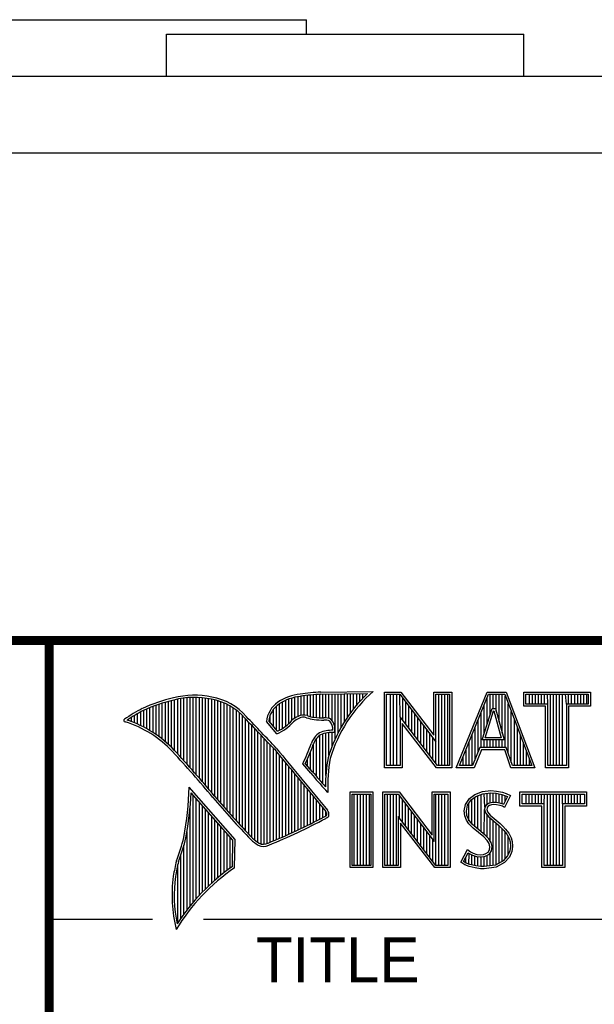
# Model space of a CAD drawing. Header units: inches. Extents: x -7 to 34, y 0 to 22.
# Tile 17 of 30: x 28.3 to 29.6, y 2.2 to 4.4. Entities that reach past the tile are written whole.
import ezdxf

# ---------------------------------------------------------------- set-up
doc = ezdxf.new("R2010")
doc.units = ezdxf.units.IN
doc.header["$LTSCALE"] = 1.87
doc.header["$MEASUREMENT"] = 0
doc.layers.get('0').update_dxf_attribs({"linetype": 'CONTINUOUS'})
doc.styles.add('TEXTSTYLE_2', font='txt')

msp = doc.modelspace()

# ---------------------------------------------------------------- linework, layer by layer
at = {"color": 7, "linetype": 'CONTINUOUS'}
for p, q in [((27.4562, 4.3811), (28.9523, 4.3811)), ((28.9523, 4.3491), (28.9523, 4.3811)), ((28.6406, 4.3491), (29.4359, 4.3491)), ((28.6406, 4.2551), (28.6406, 4.3491)), ((29.4359, 4.2551), (29.4359, 4.3491)), ((22.9496, 4.2551), (31.0496, 4.2551)), ((22.9496, 4.0851), (31.0496, 4.0851))]:
    msp.add_line(p, q, dxfattribs=at)
at = {"color": 2, "linetype": 'CONTINUOUS'}
for p, q in [((28.6727, 2.7398), (28.6727, 2.8708)), ((28.6796, 2.7323), (28.6796, 2.8719)), ((28.6865, 2.7247), (28.6865, 2.8727)), ((28.6933, 2.717), (28.6933, 2.8732)), ((28.7002, 2.7092), (28.7002, 2.8734)), ((28.707, 2.7014), (28.707, 2.8733)), ((28.7139, 2.6936), (28.7139, 2.873)), ((28.7208, 2.6856), (28.7208, 2.8724)), ((28.7276, 2.6776), (28.7276, 2.8716)), ((28.7345, 2.6696), (28.7345, 2.8704)), ((28.9198, 2.8223), (28.9198, 2.8719)), ((28.9267, 2.8275), (28.9267, 2.8737)), ((28.9336, 2.8311), (28.9336, 2.875)), ((28.9404, 2.8335), (28.9404, 2.8759)), ((28.9473, 2.834), (28.9473, 2.8769)), ((28.9542, 2.8327), (28.9542, 2.8778)), ((28.961, 2.8306), (28.961, 2.8785)), ((28.9679, 2.8292), (28.9679, 2.8791)), ((28.9747, 2.8285), (28.9747, 2.8796)), ((28.9816, 2.828), (28.9816, 2.88)), ((28.9844, 2.885), (29.1009, 2.8868)), ((28.9845, 2.8802), (29.0882, 2.8817)), ((28.9885, 2.8278), (28.9885, 2.8802)), ((28.9953, 2.8276), (28.9953, 2.8803)), ((29.0022, 2.8263), (29.0022, 2.8804)), ((29.0091, 2.822), (29.0091, 2.8805)), ((29.0159, 2.7805), (29.0159, 2.8806)), ((29.0228, 2.7947), (29.0228, 2.8807)), ((29.0297, 2.8073), (29.0297, 2.8808)), ((29.0365, 2.8188), (29.0365, 2.881)), ((29.0434, 2.8293), (29.0434, 2.8811)), ((29.0502, 2.8389), (29.0502, 2.8812)), ((29.0571, 2.8479), (29.0571, 2.8813)), ((29.064, 2.8562), (29.064, 2.8814)), ((29.0708, 2.8641), (29.0708, 2.8815)), ((29.0777, 2.8714), (29.0777, 2.8816)), ((29.1256, 2.8852), (29.1624, 2.8852)), ((29.1256, 2.7166), (29.1256, 2.8852)), ((29.1305, 2.8804), (29.16, 2.8804)), ((29.1305, 2.7215), (29.1305, 2.8804)), ((29.1395, 2.7215), (29.1395, 2.8804)), ((29.1462, 2.7215), (29.1462, 2.8804)), ((29.1529, 2.7215), (29.1529, 2.8804)), ((29.1604, 2.8299), (29.1596, 2.8804)), ((29.16, 2.8804), (29.2402, 2.7746)), ((29.1624, 2.8852), (29.2354, 2.7891)), ((29.1663, 2.8222), (29.1663, 2.872)), ((29.2354, 2.8852), (29.2754, 2.8852)), ((29.2354, 2.7891), (29.2354, 2.8852)), ((29.2402, 2.8804), (29.2705, 2.8804)), ((29.2402, 2.7746), (29.2402, 2.8804)), ((29.2469, 2.7215), (29.2469, 2.8804)), ((29.2536, 2.7215), (29.2536, 2.8804)), ((29.2603, 2.7215), (29.2603, 2.8804)), ((29.267, 2.7215), (29.267, 2.8804)), ((29.2705, 2.8804), (29.2705, 2.7215)), ((29.2754, 2.8852), (29.2754, 2.7166)), ((29.2853, 2.7167), (29.3541, 2.8851)), ((29.2926, 2.7216), (29.3574, 2.8802)), ((29.3541, 2.8851), (29.3967, 2.8851)), ((29.3543, 2.8139), (29.3543, 2.8725)), ((29.3574, 2.8802), (29.3933, 2.8802)), ((29.361, 2.8356), (29.361, 2.8802)), ((29.3677, 2.8486), (29.3677, 2.8802)), ((29.3744, 2.8428), (29.3744, 2.8802)), ((29.3811, 2.8181), (29.3811, 2.8802)), ((29.3878, 2.7935), (29.3878, 2.8802)), ((29.3933, 2.8802), (29.4535, 2.7216)), ((29.3945, 2.7618), (29.3945, 2.877)), ((29.3967, 2.8851), (29.4606, 2.7167)), ((29.4357, 2.8851), (29.584, 2.8851)), ((29.4357, 2.8537), (29.4357, 2.8851)), ((29.4406, 2.8802), (29.5791, 2.8802)), ((29.4406, 2.8586), (29.4406, 2.8802)), ((29.4482, 2.8586), (29.4482, 2.8802)), ((29.4549, 2.8586), (29.4549, 2.8802)), ((29.4616, 2.8586), (29.4616, 2.8802)), ((29.4684, 2.8586), (29.4684, 2.8802)), ((29.4751, 2.8586), (29.4751, 2.8802)), ((29.4818, 2.8586), (29.4818, 2.8802)), ((29.4892, 2.8586), (29.4885, 2.8802)), ((29.4952, 2.7216), (29.4952, 2.8802)), ((29.5019, 2.7216), (29.5019, 2.8802)), ((29.5086, 2.7216), (29.5086, 2.8802)), ((29.5153, 2.7216), (29.5153, 2.8802)), ((29.522, 2.7216), (29.522, 2.8802)), ((29.5305, 2.8586), (29.5288, 2.8802)), ((29.5355, 2.8586), (29.5355, 2.8802)), ((29.5422, 2.8586), (29.5422, 2.8802)), ((29.5489, 2.8586), (29.5489, 2.8802)), ((29.5556, 2.8586), (29.5556, 2.8802)), ((29.5623, 2.8586), (29.5623, 2.8802)), ((29.569, 2.8586), (29.569, 2.8802)), ((29.5757, 2.8586), (29.5757, 2.8802)), ((29.5791, 2.8802), (29.5791, 2.8586)), ((29.584, 2.8851), (29.584, 2.8537)), ((28.5972, 2.8034), (28.5972, 2.8479)), ((28.6041, 2.7994), (28.6041, 2.8508)), ((28.6109, 2.7952), (28.6109, 2.8535)), ((28.6178, 2.7906), (28.6178, 2.856)), ((28.6247, 2.7856), (28.6247, 2.8584)), ((28.6315, 2.7803), (28.6315, 2.8606)), ((28.6384, 2.7747), (28.6384, 2.8626)), ((28.6453, 2.7685), (28.6453, 2.8645)), ((28.6521, 2.762), (28.6521, 2.8662)), ((28.659, 2.7548), (28.659, 2.8679)), ((28.6659, 2.7474), (28.6659, 2.8695)), ((28.7414, 2.6615), (28.7414, 2.869)), ((28.7482, 2.6533), (28.7482, 2.8677)), ((28.7551, 2.6452), (28.7551, 2.8659)), ((28.762, 2.6372), (28.762, 2.8638)), ((28.7688, 2.6293), (28.7688, 2.8611)), ((28.7757, 2.6214), (28.7757, 2.858)), ((28.7826, 2.6137), (28.7826, 2.8543)), ((28.7894, 2.606), (28.7894, 2.8501)), ((28.8855, 2.8005), (28.8855, 2.854)), ((28.8924, 2.8003), (28.8924, 2.8594)), ((28.8992, 2.8044), (28.8992, 2.8634)), ((28.9061, 2.8094), (28.9061, 2.8668)), ((28.913, 2.8153), (28.913, 2.8696)), ((29.173, 2.8135), (29.173, 2.8632)), ((29.1798, 2.8048), (29.1798, 2.8543)), ((29.3434, 2.7787), (29.365, 2.8486)), ((29.3475, 2.7921), (29.3475, 2.8561)), ((29.365, 2.8486), (29.3728, 2.8486)), ((29.3728, 2.8486), (29.3918, 2.7787)), ((29.4012, 2.7485), (29.4012, 2.8593)), ((29.4843, 2.8537), (29.4357, 2.8537)), ((29.4892, 2.8586), (29.4406, 2.8586)), ((29.4843, 2.7167), (29.4843, 2.8537)), ((29.4892, 2.7216), (29.4892, 2.8586)), ((29.5791, 2.8586), (29.5305, 2.8586)), ((29.5305, 2.8586), (29.5305, 2.7216)), ((29.584, 2.8537), (29.5354, 2.8537)), ((29.5354, 2.8537), (29.5354, 2.7167)), ((28.5629, 2.8193), (28.5629, 2.8291)), ((28.5698, 2.8166), (28.5698, 2.8333)), ((28.5766, 2.8137), (28.5766, 2.8374)), ((28.5835, 2.8105), (28.5835, 2.8412)), ((28.5904, 2.8071), (28.5904, 2.8449)), ((28.7963, 2.5985), (28.7963, 2.8451)), ((28.8031, 2.591), (28.8031, 2.8394)), ((28.81, 2.5836), (28.81, 2.8328)), ((28.8718, 2.8167), (28.8718, 2.8343)), ((28.8786, 2.8086), (28.8786, 2.8464)), ((29.2438, 2.7215), (29.1604, 2.8299)), ((29.1604, 2.8299), (29.1604, 2.7215)), ((29.1865, 2.7961), (29.1865, 2.8455)), ((29.1932, 2.7873), (29.1932, 2.8367)), ((29.1999, 2.7786), (29.1999, 2.8278)), ((29.3408, 2.7618), (29.3408, 2.8396)), ((29.35, 2.7836), (29.3686, 2.8438)), ((29.3686, 2.8438), (29.3691, 2.8438)), ((29.3691, 2.8438), (29.3854, 2.7836)), ((29.4079, 2.7286), (29.4079, 2.8416)), ((28.556, 2.8217), (28.556, 2.8246)), ((28.8169, 2.5762), (28.8169, 2.8253)), ((28.8237, 2.569), (28.8237, 2.8181)), ((28.8306, 2.5618), (28.8306, 2.8109)), ((28.8865, 2.792), (28.8631, 2.8194)), ((28.8878, 2.7979), (28.8682, 2.8209)), ((29.2414, 2.7166), (29.1653, 2.8156)), ((29.1653, 2.8156), (29.1653, 2.7166)), ((29.2066, 2.7699), (29.2066, 2.819)), ((29.2133, 2.7612), (29.2133, 2.8101)), ((29.3274, 2.7353), (29.3274, 2.8068)), ((29.3341, 2.752), (29.3341, 2.8232)), ((29.4147, 2.7216), (29.4147, 2.8239)), ((29.4214, 2.7216), (29.4214, 2.8063)), ((28.8375, 2.5556), (28.8375, 2.8037)), ((28.8443, 2.5505), (28.8443, 2.7965)), ((28.8512, 2.5472), (28.8512, 2.7893)), ((28.8581, 2.5466), (28.8581, 2.782)), ((28.9747, 2.697), (28.9747, 2.7823)), ((28.9816, 2.689), (28.9816, 2.7889)), ((28.9885, 2.6813), (28.9885, 2.7921)), ((28.9953, 2.6998), (28.9953, 2.7939)), ((29.0022, 2.7448), (29.0022, 2.795)), ((29.0091, 2.7642), (29.0091, 2.7954)), ((29.22, 2.7525), (29.22, 2.8013)), ((29.2267, 2.7437), (29.2267, 2.7924)), ((29.2334, 2.735), (29.2334, 2.7836)), ((29.3207, 2.7216), (29.3207, 2.7904)), ((29.3854, 2.7836), (29.35, 2.7836)), ((29.4281, 2.7216), (29.4281, 2.7886)), ((28.8649, 2.5483), (28.8649, 2.7748)), ((28.8718, 2.5513), (28.8718, 2.7675)), ((28.8786, 2.5541), (28.8786, 2.7602)), ((28.9679, 2.7053), (28.9679, 2.7699)), ((29.2402, 2.7263), (29.2402, 2.7746)), ((29.314, 2.7216), (29.314, 2.774)), ((29.3381, 2.7618), (29.3219, 2.7216)), ((29.3968, 2.7618), (29.3381, 2.7618)), ((29.3918, 2.7787), (29.3434, 2.7787)), ((29.3475, 2.7618), (29.3475, 2.7787)), ((29.3543, 2.7618), (29.3543, 2.7787)), ((29.361, 2.7618), (29.361, 2.7787)), ((29.3677, 2.7618), (29.3677, 2.7787)), ((29.3744, 2.7618), (29.3744, 2.7787)), ((29.3811, 2.7618), (29.3811, 2.7787)), ((29.3878, 2.7618), (29.3878, 2.7787)), ((29.4103, 2.7216), (29.3968, 2.7618)), ((29.4348, 2.7216), (29.4348, 2.7709)), ((28.8855, 2.557), (28.8855, 2.7523)), ((28.8924, 2.5599), (28.8924, 2.744)), ((28.961, 2.7133), (28.961, 2.7519)), ((29.3006, 2.7216), (29.3006, 2.7411)), ((29.3073, 2.7216), (29.3073, 2.7575)), ((29.3414, 2.7569), (29.3252, 2.7167)), ((29.3933, 2.7569), (29.3414, 2.7569)), ((29.4068, 2.7167), (29.3933, 2.7569)), ((29.4415, 2.7216), (29.4415, 2.7532)), ((28.8992, 2.5628), (28.8992, 2.7357)), ((28.9061, 2.5659), (28.9061, 2.7274)), ((28.913, 2.5689), (28.913, 2.7191)), ((28.962, 2.7048), (28.9438, 2.7257)), ((28.9657, 2.7079), (28.9496, 2.7264)), ((28.9542, 2.7212), (28.9542, 2.7362)), ((29.1653, 2.7166), (29.1256, 2.7166)), ((29.1604, 2.7215), (29.1305, 2.7215)), ((29.2754, 2.7166), (29.2414, 2.7166)), ((29.2705, 2.7215), (29.2438, 2.7215)), ((29.3252, 2.7167), (29.2853, 2.7167)), ((29.3219, 2.7216), (29.2926, 2.7216)), ((29.4606, 2.7167), (29.4068, 2.7167)), ((29.4535, 2.7216), (29.4103, 2.7216)), ((29.4482, 2.7216), (29.4482, 2.7355)), ((29.5354, 2.7167), (29.4843, 2.7167)), ((29.5305, 2.7216), (29.4892, 2.7216)), ((28.9198, 2.5721), (28.9198, 2.7107)), ((28.9267, 2.5752), (28.9267, 2.7024)), ((28.7934, 2.5573), (28.6909, 2.6738)), ((28.9336, 2.5784), (28.9336, 2.6941)), ((28.9404, 2.5817), (28.9404, 2.6858)), ((28.9473, 2.585), (28.9473, 2.6775)), ((28.7886, 2.5555), (28.6954, 2.6613)), ((28.7002, 2.4174), (28.7002, 2.6559)), ((28.9542, 2.5884), (28.9542, 2.6692)), ((28.961, 2.5918), (28.961, 2.6609)), ((28.9679, 2.5953), (28.9679, 2.6526)), ((28.9997, 2.6619), (28.9953, 2.6667)), ((29.0492, 2.6631), (29.1, 2.6631)), ((29.0492, 2.4947), (29.0492, 2.6631)), ((29.0541, 2.6583), (29.0951, 2.6583)), ((29.0541, 2.4996), (29.0541, 2.6583)), ((29.0587, 2.4996), (29.0587, 2.6583)), ((29.0654, 2.4996), (29.0654, 2.6583)), ((29.0721, 2.4996), (29.0721, 2.6583)), ((29.0788, 2.4996), (29.0788, 2.6583)), ((29.0855, 2.4996), (29.0855, 2.6583)), ((29.0922, 2.4996), (29.0922, 2.6583)), ((29.0951, 2.6583), (29.0951, 2.4996)), ((29.1, 2.6631), (29.1, 2.4947)), ((29.1218, 2.6633), (29.1586, 2.6633)), ((29.1218, 2.4947), (29.1218, 2.6633)), ((29.1267, 2.6584), (29.1562, 2.6584)), ((29.1267, 2.4996), (29.1267, 2.6584)), ((29.1325, 2.4996), (29.1325, 2.6584)), ((29.1392, 2.4996), (29.1392, 2.6584)), ((29.1459, 2.4996), (29.1459, 2.6584)), ((29.1526, 2.4996), (29.1526, 2.6584)), ((29.1562, 2.6584), (29.2364, 2.5527)), ((29.1586, 2.6633), (29.2315, 2.5672)), ((29.1593, 2.6044), (29.1593, 2.6543)), ((29.2315, 2.6633), (29.2716, 2.6633)), ((29.2315, 2.5672), (29.2315, 2.6633)), ((29.2364, 2.6584), (29.2667, 2.6584)), ((29.2364, 2.5527), (29.2364, 2.6584)), ((29.2399, 2.4996), (29.2399, 2.6584)), ((29.2466, 2.4996), (29.2466, 2.6584)), ((29.2533, 2.4996), (29.2533, 2.6584)), ((29.26, 2.4996), (29.26, 2.6584)), ((29.2667, 2.6584), (29.2667, 2.4996)), ((29.2716, 2.6633), (29.2716, 2.4947)), ((29.315, 2.6485), (29.3269, 2.6572)), ((29.3186, 2.6451), (29.3293, 2.6529)), ((29.3269, 2.6572), (29.3437, 2.6639)), ((29.3271, 2.5855), (29.3271, 2.6513)), ((29.3293, 2.6529), (29.3449, 2.6591)), ((29.3338, 2.5799), (29.3338, 2.6547)), ((29.3406, 2.5743), (29.3406, 2.6574)), ((29.3437, 2.6639), (29.3623, 2.6659)), ((29.3449, 2.6591), (29.3624, 2.661)), ((29.3491, 2.6288), (29.3473, 2.6594)), ((29.354, 2.635), (29.354, 2.6601)), ((29.3607, 2.6382), (29.3607, 2.6608)), ((29.3623, 2.6659), (29.3747, 2.665)), ((29.3624, 2.661), (29.374, 2.6602)), ((29.3674, 2.6394), (29.3674, 2.6607)), ((29.374, 2.6602), (29.387, 2.6574)), ((29.3741, 2.6393), (29.3741, 2.6602)), ((29.3747, 2.665), (29.3883, 2.6622)), ((29.3808, 2.6381), (29.3808, 2.6588)), ((29.387, 2.6574), (29.3949, 2.6547)), ((29.3875, 2.6364), (29.3875, 2.6573)), ((29.3883, 2.6622), (29.3967, 2.6593)), ((29.3994, 2.6526), (29.3907, 2.6353)), ((29.406, 2.6549), (29.3927, 2.6283)), ((29.3942, 2.6423), (29.3942, 2.655)), ((29.3949, 2.6547), (29.3994, 2.6526)), ((29.3967, 2.6593), (29.406, 2.6549)), ((29.4272, 2.6631), (29.5755, 2.6631)), ((29.4272, 2.6317), (29.4272, 2.6631)), ((29.432, 2.6583), (29.5706, 2.6583)), ((29.432, 2.6366), (29.432, 2.6583)), ((29.4412, 2.6366), (29.4412, 2.6583)), ((29.4479, 2.6366), (29.4479, 2.6583)), ((29.4547, 2.6366), (29.4547, 2.6583)), ((29.4614, 2.6366), (29.4614, 2.6583)), ((29.4681, 2.6366), (29.4681, 2.6583)), ((29.4748, 2.6366), (29.4748, 2.6583)), ((29.4807, 2.6366), (29.4815, 2.6583)), ((29.4882, 2.4996), (29.4882, 2.6583)), ((29.4949, 2.4996), (29.4949, 2.6583)), ((29.5016, 2.4996), (29.5016, 2.6583)), ((29.5083, 2.4996), (29.5083, 2.6583)), ((29.5151, 2.4996), (29.5151, 2.6583)), ((29.522, 2.6366), (29.5218, 2.6583)), ((29.5285, 2.6366), (29.5285, 2.6583)), ((29.5352, 2.6366), (29.5352, 2.6583)), ((29.5419, 2.6366), (29.5419, 2.6583)), ((29.5486, 2.6366), (29.5486, 2.6583)), ((29.5553, 2.6366), (29.5553, 2.6583)), ((29.562, 2.6366), (29.562, 2.6583)), ((29.5706, 2.6583), (29.5706, 2.6366)), ((29.5755, 2.6631), (29.5755, 2.6317)), ((28.707, 2.4253), (28.707, 2.6481)), ((28.7139, 2.4329), (28.7139, 2.6403)), ((28.7208, 2.4401), (28.7208, 2.6325)), ((28.9747, 2.5988), (28.9747, 2.6443)), ((28.9816, 2.6024), (28.9816, 2.636)), ((29.1661, 2.5957), (29.1661, 2.6454)), ((29.1728, 2.587), (29.1728, 2.6366)), ((29.3032, 2.6208), (29.3061, 2.6352)), ((29.3061, 2.6352), (29.315, 2.6485)), ((29.3081, 2.6205), (29.3107, 2.6333)), ((29.3107, 2.6333), (29.3186, 2.6451)), ((29.3137, 2.5989), (29.3137, 2.6378)), ((29.3204, 2.5922), (29.3204, 2.6464)), ((29.3491, 2.6288), (29.3486, 2.6239)), ((29.3523, 2.6337), (29.3491, 2.6288)), ((29.3569, 2.6371), (29.3523, 2.6337)), ((29.3559, 2.6303), (29.3539, 2.6271)), ((29.3591, 2.6326), (29.3559, 2.6303)), ((29.363, 2.6389), (29.3569, 2.6371)), ((29.364, 2.6341), (29.3591, 2.6326)), ((29.3691, 2.6395), (29.363, 2.6389)), ((29.3692, 2.6347), (29.364, 2.6341)), ((29.3753, 2.6392), (29.3691, 2.6395)), ((29.3747, 2.6344), (29.3692, 2.6347)), ((29.3834, 2.6326), (29.3747, 2.6344)), ((29.3846, 2.6374), (29.3753, 2.6392)), ((29.388, 2.6312), (29.3834, 2.6326)), ((29.3901, 2.6357), (29.3846, 2.6374)), ((29.3927, 2.6283), (29.388, 2.6312)), ((29.3907, 2.6353), (29.3901, 2.6357)), ((29.4758, 2.6317), (29.4272, 2.6317)), ((29.4807, 2.6366), (29.432, 2.6366)), ((29.4758, 2.4947), (29.4758, 2.6317)), ((29.4807, 2.4996), (29.4807, 2.6366)), ((29.5706, 2.6366), (29.522, 2.6366)), ((29.522, 2.6366), (29.522, 2.4996)), ((29.5755, 2.6317), (29.5268, 2.6317)), ((29.5268, 2.6317), (29.5268, 2.4947)), ((28.6933, 2.4092), (28.6933, 2.6277)), ((28.7276, 2.447), (28.7276, 2.6247)), ((28.7345, 2.4537), (28.7345, 2.6169)), ((28.7414, 2.46), (28.7414, 2.6091)), ((28.9885, 2.606), (28.9885, 2.6277)), ((28.9953, 2.6099), (28.9953, 2.6194)), ((29.24, 2.4996), (29.1566, 2.608)), ((29.1566, 2.608), (29.1566, 2.4996)), ((29.1795, 2.5783), (29.1795, 2.6277)), ((29.1862, 2.5695), (29.1862, 2.6189)), ((29.1929, 2.5608), (29.1929, 2.6101)), ((29.3043, 2.6098), (29.3032, 2.6208)), ((29.3081, 2.5999), (29.3043, 2.6098)), ((29.3091, 2.6109), (29.3081, 2.6205)), ((29.3124, 2.6022), (29.3091, 2.6109)), ((29.3473, 2.5687), (29.3486, 2.6239)), ((29.3486, 2.6239), (29.3502, 2.6168)), ((29.3502, 2.6168), (29.3573, 2.608)), ((29.3539, 2.6271), (29.3536, 2.6242)), ((29.3536, 2.6242), (29.3547, 2.619)), ((29.354, 2.5624), (29.354, 2.6122)), ((29.3547, 2.619), (29.3608, 2.6115)), ((29.3573, 2.608), (29.3798, 2.5894)), ((29.3608, 2.6115), (29.3831, 2.593)), ((28.7482, 2.4662), (28.7482, 2.6013)), ((28.7551, 2.472), (28.7551, 2.5935)), ((28.762, 2.4777), (28.762, 2.5857)), ((29.2376, 2.4947), (29.1615, 2.5937)), ((29.1615, 2.5937), (29.1615, 2.4947)), ((29.1996, 2.5521), (29.1996, 2.6012)), ((29.2063, 2.5434), (29.2063, 2.5924)), ((29.3133, 2.5924), (29.3081, 2.5999)), ((29.3171, 2.5955), (29.3124, 2.6022)), ((29.3234, 2.5823), (29.3133, 2.5924)), ((29.3211, 2.5915), (29.3171, 2.5955)), ((29.3267, 2.5859), (29.3211, 2.5915)), ((29.3499, 2.5665), (29.3267, 2.5859)), ((29.3607, 2.5541), (29.3607, 2.6052)), ((29.3674, 2.4994), (29.3674, 2.5997)), ((29.3741, 2.5003), (29.3741, 2.5941)), ((29.3798, 2.5894), (29.3857, 2.5835)), ((29.3808, 2.5048), (29.3808, 2.5884)), ((29.3831, 2.593), (29.3892, 2.5869)), ((29.3892, 2.5869), (29.3953, 2.5805)), ((28.6865, 2.4005), (28.6865, 2.5745)), ((28.7688, 2.4831), (28.7688, 2.5779)), ((28.7757, 2.4884), (28.7757, 2.5701)), ((29.213, 2.5346), (29.213, 2.5835)), ((29.2197, 2.5259), (29.2197, 2.5747)), ((29.2265, 2.5172), (29.2265, 2.5658)), ((29.3466, 2.5629), (29.3234, 2.5823)), ((29.358, 2.5584), (29.3499, 2.5665)), ((29.3857, 2.5835), (29.3916, 2.5773)), ((29.3875, 2.5074), (29.3875, 2.5816)), ((29.3916, 2.5773), (29.3981, 2.5689)), ((29.3942, 2.5148), (29.3942, 2.5739)), ((29.3953, 2.5805), (29.4022, 2.5715)), ((29.3981, 2.5689), (29.4029, 2.5593)), ((29.401, 2.5222), (29.401, 2.5632)), ((29.4022, 2.5715), (29.4074, 2.5611)), ((28.6796, 2.3913), (28.6796, 2.5443)), ((28.7826, 2.4934), (28.7826, 2.5623)), ((28.7875, 2.4969), (28.7886, 2.5555)), ((28.7923, 2.4943), (28.7934, 2.5573)), ((29.2332, 2.5085), (29.2332, 2.557)), ((29.3542, 2.5553), (29.3466, 2.5629)), ((29.3585, 2.5484), (29.3542, 2.5553)), ((29.363, 2.5504), (29.358, 2.5584)), ((29.3605, 2.5411), (29.3585, 2.5484)), ((29.3591, 2.5339), (29.3605, 2.5411)), ((29.3655, 2.5413), (29.363, 2.5504)), ((29.3637, 2.5321), (29.3655, 2.5413)), ((29.4029, 2.5593), (29.4052, 2.5518)), ((29.406, 2.5416), (29.4045, 2.5318)), ((29.4052, 2.5518), (29.406, 2.5416)), ((29.4074, 2.5611), (29.4101, 2.5527)), ((29.4109, 2.5414), (29.4092, 2.5304)), ((29.4101, 2.5527), (29.4109, 2.5414)), ((28.6727, 2.3817), (28.6727, 2.5223)), ((29.2954, 2.507), (29.3104, 2.5348)), ((29.3018, 2.5086), (29.3121, 2.5275)), ((29.3104, 2.5348), (29.3168, 2.5301)), ((29.3121, 2.5275), (29.3142, 2.526)), ((29.3137, 2.5019), (29.3142, 2.526)), ((29.3142, 2.526), (29.3213, 2.5224)), ((29.3168, 2.5301), (29.3232, 2.527)), ((29.3204, 2.5005), (29.3204, 2.5227)), ((29.3213, 2.5224), (29.3305, 2.5193)), ((29.3232, 2.527), (29.3316, 2.5241)), ((29.3271, 2.499), (29.3271, 2.5204)), ((29.3305, 2.5193), (29.339, 2.5183)), ((29.3316, 2.5241), (29.3391, 2.5232)), ((29.3391, 2.5232), (29.346, 2.5238)), ((29.346, 2.5238), (29.3513, 2.5258)), ((29.3472, 2.519), (29.3536, 2.5215)), ((29.3513, 2.5258), (29.3562, 2.5293)), ((29.3536, 2.5215), (29.3598, 2.5258)), ((29.354, 2.4977), (29.354, 2.5216)), ((29.3562, 2.5293), (29.3591, 2.5339)), ((29.3598, 2.5258), (29.3637, 2.5321)), ((29.3607, 2.4985), (29.3607, 2.5265)), ((29.3995, 2.5207), (29.3896, 2.5097)), ((29.4045, 2.5318), (29.3995, 2.5207)), ((29.4092, 2.5304), (29.4037, 2.518)), ((28.6659, 2.3715), (28.6659, 2.501)), ((29.0951, 2.4996), (29.0541, 2.4996)), ((29.1566, 2.4996), (29.1267, 2.4996)), ((29.2667, 2.4996), (29.24, 2.4996)), ((29.3049, 2.5006), (29.2954, 2.507)), ((29.3072, 2.5049), (29.3018, 2.5086)), ((29.3142, 2.4968), (29.3049, 2.5006)), ((29.307, 2.505), (29.307, 2.5182)), ((29.3156, 2.5015), (29.3072, 2.5049)), ((29.3287, 2.4988), (29.3156, 2.5015)), ((29.3398, 2.4971), (29.3287, 2.4988)), ((29.3338, 2.498), (29.3338, 2.5189)), ((29.339, 2.5183), (29.3472, 2.519)), ((29.3406, 2.497), (29.3406, 2.5181)), ((29.3473, 2.4968), (29.3473, 2.519)), ((29.3726, 2.5001), (29.3475, 2.4968)), ((29.3896, 2.5097), (29.3726, 2.5001)), ((29.3927, 2.5058), (29.3741, 2.4954)), ((29.4037, 2.518), (29.3927, 2.5058)), ((29.522, 2.4996), (29.4807, 2.4996)), ((29.1, 2.4947), (29.0492, 2.4947)), ((29.1615, 2.4947), (29.1218, 2.4947)), ((29.2716, 2.4947), (29.2376, 2.4947)), ((29.3278, 2.4939), (29.3142, 2.4968)), ((29.3394, 2.4922), (29.3278, 2.4939)), ((29.3478, 2.4919), (29.3394, 2.4922)), ((29.3475, 2.4968), (29.3398, 2.4971)), ((29.3741, 2.4954), (29.3478, 2.4919)), ((29.5268, 2.4947), (29.4758, 2.4947)), ((28.38, 2.38), (28.61, 2.38)), ((28.7231, 2.38), (33.5, 2.38))]:
    msp.add_line(p, q, dxfattribs=at)
at = {"color": 7, "linetype": 'CONTINUOUS', "const_width": 0.02}
for points in [[(25.58, 3), (33.5, 3)], [(28.38, 3), (28.38, 0.5)]]:
    msp.add_lwpolyline(points, dxfattribs=at)
at = {"color": 2, "linetype": 'CONTINUOUS'}
for centre, radius, start, end in [((28.7308, 2.5386), 0.3417, 102.6162, 114.8514), ((28.7025, 2.6998), 0.1784, 77.2812, 105.0674), ((28.7025, 2.6998), 0.1736, 77.2325, 105.1014), ((28.7213, 2.7479), 0.1276, 40.2336, 80.7738), ((28.9506, 2.7677), 0.1134, 96.3007, 123.1683), ((28.9506, 2.7677), 0.1086, 96.2448, 123.1265), ((29.0012, 2.475), 0.4104, 92.3477, 98.8369), ((29.0012, 2.475), 0.4056, 92.3565, 98.8522), ((29.3103, 2.6468), 0.3233, 133.4016, 163.4573), ((29.3103, 2.6468), 0.3185, 131.1194, 163.4134), ((28.7753, 2.4938), 0.4018, 117.9346, 124.569), ((28.7308, 2.5386), 0.3369, 102.5985, 114.8293), ((28.7213, 2.7479), 0.1227, 40.1648, 80.8423), ((28.9233, 2.8131), 0.0605, 125.0326, 174.0473), ((28.9233, 2.8131), 0.0556, 125.1127, 171.9558), ((28.7753, 2.4938), 0.3969, 117.9533, 124.0367), ((21.1581, -4.5074), 10.6031, 43.24659, 43.76754), ((21.1581, -4.5074), 10.6079, 43.24574, 43.76673), ((28.9521, 2.7868), 0.048, 112.9192, 132.2696), ((28.9521, 2.7868), 0.0432, 112.6635, 131.9293), ((28.9458, 2.807), 0.0271, 72.6167, 117.3893), ((28.9458, 2.807), 0.0222, 72.9386, 117.864), ((28.9776, 2.8958), 0.0722, 249.5553, 263.1674), ((28.9776, 2.8958), 0.0673, 249.4421, 263.134), ((28.9951, 3.0772), 0.2495, 264.1212, 269.0704), ((28.9924, 2.7937), 0.0341, 64.4657, 92.2507), ((28.5489, 2.822), 0.00299, 121.3524, 265.803), ((28.4751, 2.5845), 0.2458, 43.1667, 72.5704), ((28.4751, 2.5845), 0.2507, 43.1667, 71.8499), ((28.8427, 2.8903), 0.1076, 293.9922, 318.4433), ((28.8427, 2.8903), 0.1028, 295.9955, 318.5906), ((28.9951, 3.0772), 0.2544, 264.112, 269.1019), ((28.9924, 2.7937), 0.0292, 66.3199, 92.502), ((28.9831, 2.8025), 0.0276, 355.2993, 40.45), ((28.9831, 2.8025), 0.0325, 347.1186, 42.4046), ((29.0054, 2.7573), 0.0444, 122.696, 163.5009), ((29.0054, 2.7573), 0.0396, 123.3504, 163.7172), ((29.0102, 2.7231), 0.0771, 89.6555, 111.8728), ((29.0102, 2.7231), 0.0723, 86.3771, 111.5055), ((129.7875, 86.0025), 130.8073, 219.521847, 219.600368), ((28.547, 2.9226), 0.443, 333.6071, 339.8417), ((28.547, 2.9226), 0.4478, 334.0205, 339.8621), ((26.652, 0.9006), 2.7324, 39.9155, 42.7665), ((129.7875, 86.0025), 130.8121, 219.521915, 219.600266), ((29.3273, 2.6768), 0.3327, 169.238, 180.3751), ((29.3273, 2.6768), 0.3279, 169.2806, 182.6074), ((29.5269, 3.164), 0.728, 219.1094, 223.0893), ((29.5269, 3.164), 0.7231, 219.1028, 222.5928), ((28.0416, 2.6849), 0.6494, 349.0855, 359.0208), ((28.0416, 2.6849), 0.6542, 349.0755, 357.9397), ((30.1411, 3.8249), 1.8249, 220.0426, 224.0118), ((30.1411, 3.8249), 1.8201, 220.0428, 224.0077), ((28.389, 3.7322), 1.2758, 291.9868, 298.2489), ((28.9805, 2.6304), 0.0253, 299.2554, 311.2666), ((28.9805, 2.6304), 0.0301, 299.1713, 314.8064), ((28.9714, 2.6031), 0.0289, 26.3669, 33.8971), ((28.9692, 2.6145), 0.0281, 353.6896, 3.0529), ((28.9714, 2.6031), 0.0338, 24.6833, 34.3208), ((28.9692, 2.6145), 0.033, 350.4808, 4.7809), ((28.389, 3.7322), 1.2806, 291.9989, 298.2507), ((28.2599, 2.6636), 0.4315, 339.0707, 346.3663), ((28.2599, 2.6636), 0.4364, 339.1089, 346.3814), ((28.9081, 2.6424), 0.1167, 227.0935, 236.9215), ((28.9081, 2.6424), 0.1118, 227.1594, 236.7882), ((28.8564, 2.568), 0.0263, 242.8488, 298.0515), ((28.8564, 2.568), 0.0215, 243.4895, 298.6992), ((29.0668, 2.4083), 0.4163, 165.9357, 170.6856), ((29.0668, 2.4083), 0.4115, 165.9758, 170.6758), ((28.9728, 2.4332), 0.3197, 172.3562, 193.7958), ((29.0517, 2.1188), 0.4564, 124.643, 148.5565), ((29.0517, 2.1188), 0.4613, 124.9511, 147.0981), ((28.9728, 2.4332), 0.3149, 172.369, 191.6868)]:
    msp.add_arc(centre, radius, start, end, dxfattribs=at)
at = {"color": 7, "linetype": 'CONTINUOUS'}
msp.add_arc((26.6525, 0.9011), 2.7269, 39.915, 42.7661, dxfattribs=at)

# ---------------------------------------------------------------- texts
at = {"color": 2, "linetype": 'CONTINUOUS', "insert": (28.8397, 2.3397), "char_height": 0.1, "width": 0.5, "attachment_point": 1, "line_spacing_factor": 0.9, "style": 'TEXTSTYLE_2'}
msp.add_mtext('TITLE', dxfattribs=at)

doc.saveas('drawing.dxf')
